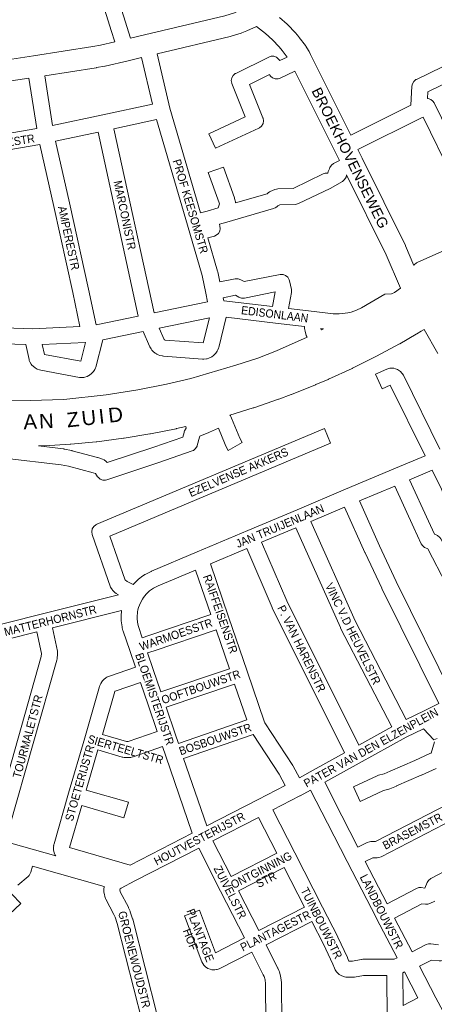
# Model space of a CAD drawing. Header units: metres. Extents: x 123817 to 142006, y 393105 to 406084.
# Tile 65 of 138: x 134300 to 134687, y 394423 to 395341. Entities that reach past the tile are written whole.
import ezdxf
from ezdxf.enums import TextEntityAlignment as Align

# ---------------------------------------------------------------- set-up
doc = ezdxf.new("R2010")
doc.units = ezdxf.units.M
doc.header["$MEASUREMENT"] = 0
doc.styles.add('Style-Arial', font='arial.ttf')

msp = doc.modelspace()

# ---------------------------------------------------------------- linework, layer by layer
at = {"color": 9, "linetype": 'Continuous', "lineweight": 0, "flags": 128}
for points in [[(134388.25, 395320.3), (134384.97, 395330.79), (134344.04, 395461.67)], [(134364.39, 395446.85), (134365.27, 395444.04), (134402.9, 395323.7)], [(134719.08, 395393.35), (134723.98, 395363), (134731.1, 395314.91), (134669.83, 395285.27), (134669.34, 395285.02), (134667.35, 395283.34), (134666.04, 395281.09), (134665.6, 395278.88), (134664.74, 395261.09), (134608.62, 395233.26)], [(134413.4, 395305.63), (134423.42, 395262.2), (134377.07, 395252.23), (134330.22, 395242.19), (134322.92, 395288.65)], [(134428, 395309.08), (134439.7, 395258.36), (134468.34, 395160.62), (134474.64, 395162.44), (134474.64, 395162.44), (134474.64, 395162.44), (134484.83, 395165.38), (134485.95, 395169.11), (134485.7, 395170.01), (134475.52, 395198.32), (134489.63, 395203.4), (134499.91, 395174.81), (134500.09, 395174.27), (134500.99, 395171.01), (134501.11, 395170.09), (134530.57, 395178.6), (134531.34, 395179.3), (134532.66, 395180.28), (134533.48, 395180.68), (134537.75, 395182.5), (134539.38, 395182.98), (134540.43, 395183.09), (134554.77, 395183.56), (134582.75, 395197), (134584.69, 395197.62), (134587.21, 395197.62), (134587.54, 395199.46), (134588.84, 395201.71), (134588.87, 395201.74), (134589.14, 395202.97), (134590.44, 395205.22), (134592.44, 395206.9), (134592.94, 395207.16), (134598.03, 395209.61)], [(134556.47, 395292.94), (134542.63, 395286.29), (134540.68, 395285.66), (134538.08, 395285.66), (134535.63, 395286.56), (134533.64, 395288.23), (134533.01, 395289.1), (134532.68, 395289.63), (134514.08, 395280.46), (134526.58, 395249.3), (134526.66, 395249.07), (134527.12, 395246.51), (134526.66, 395243.94), (134525.36, 395241.69), (134523.37, 395240.01), (134522.77, 395239.7), (134482.32, 395220.95), (134476.01, 395234.56), (134510.01, 395250.32), (134497.57, 395281.33), (134497.48, 395281.55), (134497.03, 395284.12), (134497.48, 395286.68), (134498.79, 395288.94), (134500.78, 395290.61), (134501.22, 395290.84), (134532.15, 395306.1), (134534.17, 395306.75), (134536.77, 395306.75), (134539.22, 395305.86), (134541.22, 395304.19), (134541.85, 395303.32), (134542.21, 395302.73), (134549.16, 395306.07)], [(134742.27, 395303.65), (134680.37, 395273.71), (134680.07, 395267.46), (134680.88, 395267.46), (134683.33, 395266.57), (134685.32, 395264.9), (134686.31, 395263.37), (134713.43, 395208.02)], [(134308.1, 395286.37), (134315.48, 395239.34), (134220.33, 395223.05), (134213.4, 395271.82)], [(134424.99, 395067.49), (134387.57, 395239.15), (134427.2, 395247.67), (134456.05, 395149.23), (134456.05, 395149.23), (134469.76, 395102.43), (134473.25, 395085.85), (134473.25, 395085.85), (134473.25, 395085.85), (134474.95, 395077.79), (134424.99, 395067.49)], [(134703.24, 395194.72), (134676.16, 395250.01), (134675.35, 395249.61), (134675.35, 395249.61), (134675.35, 395249.61), (134615.29, 395219.82)], [(134370.79, 395056.33), (134363.74, 395089.57), (134363.73, 395089.63), (134346.07, 395169.98), (134346.06, 395170.03), (134333.03, 395227.45), (134372.9, 395236), (134410.29, 395064.47), (134370.79, 395056.33)], [(134311.47, 395052.64), (134258.94, 395054.43), (134222.32, 395057.2), (134223.51, 395079.51), (134223.52, 395079.85), (134224.43, 395181.91), (134224.43, 395181.97), (134224.4, 395182.65), (134222.09, 395208.13), (134318.3, 395224.6), (134331.42, 395166.74), (134349.07, 395086.43), (134355.81, 395054.7), (134311.47, 395052.64)], [(134604.68, 395196.16), (134604.51, 395196.08), (134604.18, 395194.18), (134602.87, 395191.93), (134602.12, 395191.16), (134600.84, 395190.01), (134589.24, 395183.48), (134559.84, 395169.35), (134557.9, 395168.73), (134556.84, 395168.62), (134542.32, 395168.14), (134540.53, 395167.38), (134539.42, 395166.36), (134538.1, 395165.39), (134536.43, 395164.68), (134492.91, 395152.1), (134492.91, 395152.1), (134492.91, 395152.1), (134486.01, 395150.11), (134486.51, 395148.38), (134486.81, 395146.3), (134486.35, 395143.73), (134485.05, 395141.48), (134483.06, 395139.8), (134481.39, 395139.09), (134475.17, 395137.3), (134484.24, 395106.37), (134484.38, 395105.8), (134486.39, 395096.27), (134500.7, 395099.25), (134500.93, 395099.3), (134503.53, 395099.3), (134505.98, 395098.41), (134506.01, 395098.39), (134509.14, 395096.56), (134542.59, 395103.17), (134542.74, 395103.2), (134545.34, 395103.2), (134547.79, 395102.31), (134549.79, 395100.63), (134551.09, 395098.38), (134551.36, 395097.44), (134553.16, 395089.37), (134553.34, 395087.74), (134553.23, 395086.44), (134550.59, 395071.52), (134574.42, 395068.66), (134592.07, 395066.57), (134594.93, 395066.48), (134597.89, 395066.56), (134600.85, 395066.81), (134605.89, 395067.55), (134608.79, 395068.21), (134613.78, 395069.84), (134618.55, 395072.13), (134640.36, 395084.76), (134646.66, 395085.2)], [(134693.54, 395124.76), (134670.48, 395114.31), (134669.83, 395113.97), (134667.83, 395112.3), (134667.52, 395111.74)], [(134535.67, 395073.31), (134490.07, 395078.77), (134489.48, 395081.59), (134500.94, 395083.98), (134504.03, 395082.18), (134504.06, 395082.16), (134506.51, 395081.27), (134509.11, 395081.27), (134509.26, 395081.3), (134538.09, 395086.99), (134535.67, 395073.31)], [(134567.92, 395044.76), (134567.59, 395045.35), (134567.09, 395046.45), (134567.05, 395046.57), (134566.21, 395048.97), (134565.89, 395050.26), (134565.5, 395052.78), (134565.41, 395053.94), (134565.44, 395054.11), (134565.41, 395054.11), (134565.42, 395054.63), (134540.93, 395057.57), (134492.35, 395063.39), (134485.35, 395035.31), (134485.12, 395034.55), (134485.11, 395034.52), (134484.58, 395033.08), (134483.94, 395031.77), (134483.33, 395030.76), (134482.67, 395029.85), (134482.14, 395029.28), (134480.45, 395027.64), (134478.98, 395026.54), (134478.36, 395026.22), (134476.22, 395025.23), (134474.4, 395024.66), (134473.78, 395024.58), (134471.44, 395024.36), (134470.17, 395024.35), (134433.69, 395027.16), (134432.96, 395027.25), (134432.61, 395027.32), (134430.34, 395027.84), (134428.75, 395028.39), (134427.61, 395028.94), (134427.11, 395029.2), (134426.11, 395029.89), (134424.16, 395031.49), (134423.16, 395032.47), (134422.93, 395032.76), (134422.17, 395033.77), (134421.53, 395034.77), (134420.93, 395035.89), (134420.66, 395036.44), (134414.77, 395050.07), (134377.02, 395042.3), (134370.62, 395016.96), (134370.4, 395016.24), (134369.64, 395014.72), (134368.36, 395012.74), (134367.81, 395012), (134366.65, 395010.89), (134364.78, 395009.45), (134363.95, 395008.89), (134362.55, 395008.26), (134360.32, 395007.52), (134359.27, 395007.26), (134358.45, 395007.16), (134357.27, 395007.08), (134355.48, 395007.18), (134355.4, 395007.2), (134319.23, 395013.98), (134318.05, 395014.31), (134316.02, 395015.05), (134314.83, 395015.6), (134313.86, 395016.27), (134312.06, 395017.73), (134311.04, 395018.73), (134310.37, 395019.67), (134309.17, 395021.65), (134308.54, 395022.97), (134308.25, 395024.01), (134305.37, 395037.84), (134263.93, 395039.25)], [(134470.69, 395039.36), (134435.39, 395042.07), (134434.72, 395042.23), (134434.41, 395042.48), (134434.31, 395042.67), (134429.78, 395053.17), (134476.76, 395062.85), (134470.91, 395039.38), (134470.69, 395039.36)], [(134581.31, 395051.55), (134581, 395052.1), (134580.76, 395052.8), (134583.18, 395052.52)], [(134689.75, 395029.63), (134676.94, 395051.94)], [(134356.49, 395022.26), (134322.61, 395028.61), (134320.65, 395038.05), (134360.62, 395039.9), (134360.88, 395039.92), (134360.95, 395039.93), (134356.49, 395022.26)], [(134256.44, 394770.49), (134319.52, 394786.34), (134391.63, 394804.46), (134389.67, 394805.67), (134388.45, 394806.62), (134386.29, 394808.69), (134385.72, 394809.29), (134384.42, 394811.55), (134384.38, 394811.65), (134367.28, 394860.88), (134366.86, 394863.34), (134367.31, 394865.9), (134368.61, 394868.16), (134370.61, 394869.83), (134371.59, 394870.19), (134371.45, 394870.25), (134583.91, 394959.67), (134589.72, 394945.84), (134383.75, 394859.16), (134397.96, 394818.28), (134398.25, 394818), (134399.83, 394817.02), (134405.48, 394813.97), (134406.1, 394814.74), (134406.2, 394814.86), (134406.8, 394815.49), (134410.85, 394819.33), (134411.47, 394819.85), (134413.69, 394821.54), (134414.13, 394821.85), (134416.47, 394823.37), (134416.82, 394823.59), (134417.17, 394823.78), (134422.14, 394826.31), (134422.63, 394826.53), (134465.36, 394844.54), (134465.36, 394844.54), (134465.36, 394844.54), (134512.53, 394864.43), (134558.39, 394883.76), (134558.39, 394883.76), (134558.39, 394883.76), (134603.76, 394902.88), (134650.47, 394922.56), (134677.87, 394934.11), (134645.48, 395000.08), (134637.87, 394996.61), (134631.65, 395010.26), (134642.23, 395015.08), (134644.04, 395015.64), (134644.99, 395015.75), (134647.12, 395015.85), (134648.78, 395015.74), (134650.28, 395015.31), (134652.26, 395014.52), (134653.2, 395014.06), (134654.9, 395012.72), (134656.36, 395011.17), (134656.67, 395010.83), (134657.65, 395009.32), (134691.55, 394940.28)], [(134495.79, 394972.18), (134496.21, 394971.57), (134496.97, 394970.23), (134497.39, 394969.35), (134504.93, 394950.69), (134507.26, 394946.45), (134494.11, 394939.22), (134491.57, 394943.85), (134491.19, 394944.66), (134484.98, 394960.04), (134476.8, 394956.04), (134476.24, 394955.79), (134467.79, 394952.48), (134467.3, 394951.47), (134465.31, 394943.84), (134465.1, 394943.17), (134463.8, 394940.92), (134461.8, 394939.24), (134460.5, 394938.65), (134429.48, 394927.93), (134429.39, 394927.9), (134380.81, 394911.82), (134379.76, 394911.56), (134377.15, 394911.56), (134374.7, 394912.45), (134372.71, 394914.12), (134372.33, 394914.61), (134370.29, 394917.49), (134368.15, 394918.17), (134344.99, 394924.36), (134338.37, 394925.71), (134284.93, 394931.95)], [(134317.16, 394943.29), (134340.42, 394940.57), (134340.86, 394940.51), (134341.05, 394940.47), (134348.21, 394939.01), (134348.64, 394938.91), (134372.19, 394932.62), (134372.53, 394932.52), (134376.88, 394931.14), (134378.37, 394930.49), (134380.32, 394928.85), (134381.25, 394927.77), (134424.63, 394942.13), (134451.81, 394951.52), (134452.98, 394955.99), (134453.18, 394956.66), (134453.49, 394957.39), (134454.8, 394960.05), (134454.76, 394961.57)], [(134750.16, 394729.6), (134732.34, 394772.04), (134732.17, 394778.34), (134710.88, 394821.21), (134710.82, 394821.32), (134692.52, 394856.69), (134691.6, 394858.06), (134689.61, 394859.74), (134688.75, 394860.16), (134686.76, 394861), (134681.04, 394873.16), (134663.42, 394911.74), (134684.48, 394920.62), (134693.14, 394902.89), (134698.72, 394888.06), (134699.02, 394887.38), (134731.74, 394821.27), (134754.54, 394774.93), (134770.37, 394738.21), (134750.16, 394729.6)], [(134704.25, 394709.33), (134651.08, 394817), (134635.49, 394850.11), (134616.66, 394892.03), (134649.59, 394905.91), (134667.41, 394866.89), (134667.45, 394866.82), (134674.42, 394852), (134675.46, 394850.37), (134677.46, 394848.7), (134678.31, 394848.27), (134680.45, 394847.38), (134697.47, 394814.48), (134716.86, 394775.44), (134716.97, 394769.91), (134736.39, 394723.64), (134730.53, 394721.07), (134730.5, 394721.06), (134730.49, 394721.05), (134704.25, 394709.33)], [(134660.19, 394688.2), (134612.55, 394780.2), (134571.27, 394872.91), (134602.83, 394886.21), (134621.84, 394843.9), (134621.89, 394843.78), (134637.54, 394810.55), (134637.6, 394810.42), (134690.65, 394702.99), (134677.03, 394696.38), (134677.03, 394696.38), (134677.03, 394696.38), (134660.19, 394688.2)], [(134615.95, 394664.25), (134548.78, 394798.9), (134525.32, 394853.54), (134557.45, 394867.08), (134598.94, 394773.9), (134599.13, 394773.5), (134646.87, 394681.3), (134615.95, 394664.25)], [(134560.67, 394633.79), (134554.67, 394644.69), (134554.38, 394645.17), (134528.27, 394685.17), (134528.11, 394685.65), (134528.11, 394685.65), (134528.11, 394685.65), (134511.86, 394733.2), (134494.51, 394784.03), (134494.51, 394784.03), (134477.63, 394833.44), (134511.5, 394847.71), (134535.08, 394792.79), (134535.26, 394792.4), (134602.8, 394657), (134570.61, 394639.25), (134560.67, 394633.79)], [(134414, 394764.43), (134419.99, 394766.54), (134420.09, 394766.57), (134477.1, 394785.77), (134477.95, 394786.09), (134463.77, 394827.6), (134428.7, 394812.81), (134424.32, 394810.59), (134422.55, 394809.43), (134420.86, 394808.15), (134417.47, 394804.94), (134415.08, 394801.97), (134414.05, 394800.4), (134412.16, 394797), (134410.5, 394792.66), (134409.96, 394790.61), (134409.57, 394788.52), (134409.2, 394783.76), (134409.25, 394781.78), (134409.9, 394777.05), (134410.41, 394775.03), (134414, 394764.43)], [(134333.14, 394560.94), (134332.67, 394561.72), (134331.76, 394563.89), (134331.64, 394564.21), (134331.2, 394566.35), (134331.07, 394568.7), (134331.06, 394569.13), (134331.31, 394570.59), (134331.2, 394570.6), (134331.43, 394571.76), (134331.58, 394572.37), (134345.2, 394619.37), (134345.2, 394619.38), (134345.2, 394619.38), (134360.25, 394671.2), (134374.06, 394718.96), (134374.22, 394719.44), (134374.42, 394719.95), (134375.23, 394721.75), (134376.09, 394723.2), (134376.81, 394724.14), (134377.04, 394724.44), (134378.13, 394725.5), (134379.98, 394726.96), (134380.89, 394727.57), (134381.61, 394727.94), (134382.69, 394728.42), (134383.28, 394728.65), (134407.52, 394736.97), (134402.24, 394752.41), (134402.24, 394752.42), (134402.23, 394752.43), (134396.1, 394770.51), (134395.93, 394771.1), (134395.25, 394773.81), (134395.1, 394774.61), (134394.34, 394780.13), (134394.27, 394780.94), (134394.19, 394783.73), (134394.19, 394783.95), (134394.29, 394784.53), (134394.21, 394784.53), (134394.62, 394789.74), (134330.17, 394773.55), (134334.74, 394751.84), (134334.9, 394750.29), (134334.87, 394749.58), (134334.41, 394744.8), (134334.16, 394743.48), (134290.15, 394588.05)], [(134276.44, 394594.68), (134211.68, 394613.05), (134239.42, 394710.84), (134239.71, 394712.89), (134239.65, 394713.21), (134240.11, 394714.02), (134240.62, 394715.13), (134240.79, 394715.65), (134249.95, 394747.96), (134251.42, 394751.9), (134252.39, 394753.37), (134253.29, 394754.05), (134253.52, 394754.12), (134257.38, 394755.26), (134315.61, 394769.89), (134319.83, 394749.87), (134319.55, 394746.91), (134276.44, 394594.68)], [(134431.28, 394713.88), (134424.14, 394734.74), (134418.84, 394750.23), (134424.92, 394752.37), (134482, 394771.59), (134482.23, 394771.67), (134482.8, 394771.89), (134495.24, 394735.48), (134431.28, 394713.88)], [(134399.42, 394667.63), (134399.15, 394667.69), (134376.74, 394674.22), (134388.32, 394714.29), (134388.43, 394714.51), (134388.52, 394714.59), (134412.38, 394722.78), (134419.5, 394701.96), (134419.5, 394701.96), (134428.02, 394677.07), (134400.88, 394667.75), (134400.44, 394667.64), (134399.42, 394667.63)], [(134447.67, 394665.96), (134444.63, 394674.84), (134444.63, 394674.84), (134444.63, 394674.84), (134436.13, 394699.69), (134500.08, 394721.28), (134511.49, 394687.89), (134447.67, 394665.96)], [(134689.28, 394670.57), (134686.08, 394669.1), (134676.44, 394679.42), (134660.34, 394671.6), (134616.35, 394647.34), (134616.35, 394647.34), (134616.35, 394647.34), (134584.23, 394629.63), (134600.25, 394598.44), (134600.25, 394598.44), (134600.25, 394598.44), (134615.3, 394569.14)], [(134474.17, 394589), (134452.54, 394651.77), (134517.57, 394674.12), (134541.67, 394637.2), (134547.43, 394626.74), (134522.17, 394613.68), (134474.17, 394589)], [(134402.79, 394552.35), (134460.69, 394582.08), (134435.91, 394653.99), (134435.91, 394653.99), (134435.91, 394654), (134432.87, 394662.88), (134405.43, 394653.45), (134404.8, 394653.26), (134403.19, 394652.87), (134402.69, 394652.76), (134401.45, 394652.65), (134398.72, 394652.62), (134397.35, 394652.74), (134397.08, 394652.79), (134395.74, 394653.08), (134395.22, 394653.21), (134372.56, 394659.81), (134361.7, 394622.4), (134400.97, 394611), (134396.8, 394596.6), (134357.52, 394607.99), (134346.13, 394568.68), (134402.79, 394552.35)], [(134688.17, 394642.61), (134674.49, 394636.31), (134674.36, 394636.25), (134651.35, 394626.18), (134651.17, 394626.11), (134644.99, 394623.59), (134644.16, 394623.31), (134639.02, 394621.88), (134617.49, 394611.84), (134611.15, 394625.43), (134633.24, 394635.74), (134634.41, 394636.17), (134639.74, 394637.65), (134645.42, 394639.96), (134668.28, 394649.96), (134682.22, 394656.39), (134682.9, 394656.66), (134683.41, 394656.84), (134683.54, 394656.9), (134686.79, 394667.41)], [(134610.05, 394462.77), (134606.82, 394462.77), (134605.62, 394465.82), (134605.43, 394466.25), (134596.56, 394485.14), (134596.46, 394485.36), (134582.23, 394513.24), (134582.23, 394513.25), (134582.22, 394513.26), (134556.28, 394563.74), (134535.7, 394603.79), (134561.16, 394616.95), (134561.31, 394617.04), (134561.33, 394617.04), (134571.08, 394622.39), (134586.91, 394591.58), (134605.35, 394555.69), (134605.35, 394555.69), (134605.35, 394555.69), (134632.54, 394502.79), (134632.55, 394502.77), (134632.57, 394502.74), (134651.76, 394466.05), (134648.96, 394464.58), (134619.82, 394464.51), (134618.53, 394464.39), (134618.42, 394464.37), (134610.05, 394462.77)], [(134615.3, 394569.14), (134623.98, 394573.48), (134626.03, 394574.16), (134627.33, 394574.27), (134631.52, 394574.27), (134699.79, 394609.55)], [(134496.99, 394541.72), (134479.97, 394575.12), (134522.37, 394596.91), (134539.51, 394563.56), (134496.99, 394541.72)], [(134704.26, 394594.97), (134636.79, 394560.11), (134634.65, 394559.39), (134633.35, 394559.27), (134629.1, 394559.27), (134622.15, 394555.8), (134642.44, 394516.34)], [(134529.19, 394405.3), (134528.86, 394441.78), (134528.52, 394445.23), (134527.62, 394448.37), (134526.86, 394450.07), (134516.17, 394471.06), (134485.88, 394455.64), (134483.78, 394454.94), (134483.37, 394454.88), (134481.62, 394454.67), (134479.43, 394454.73), (134478.99, 394454.82), (134477.28, 394455.23), (134475.27, 394456.03), (134474.86, 394456.29), (134473.39, 394457.27), (134471.81, 394458.69), (134471.49, 394459.1), (134470.46, 394460.52), (134469.51, 394462.27), (134453.23, 394505.13), (134467.25, 394510.46), (134482.36, 394470.68), (134509.36, 394484.42), (134487.04, 394528.2), (134487.04, 394528.2), (134487.04, 394528.2), (134466.63, 394568.27), (134407.02, 394537.66), (134394.17, 394530.97), (134393.49, 394530.35), (134393.15, 394529.56), (134393.07, 394528.88), (134393.22, 394528.01), (134393.46, 394527.44), (134401, 394513.04), (134401.26, 394512.49), (134402.58, 394509.37), (134402.72, 394509.01), (134402.81, 394508.75), (134404.89, 394502.31), (134405.02, 394501.86), (134428.26, 394411.12)], [(134642.44, 394516.34), (134669.98, 394530.66), (134672.13, 394531.39), (134674.36, 394531.44), (134677.79, 394531.02), (134677.81, 394531.03), (134680.01, 394536.21), (134681.17, 394538.1), (134683.17, 394539.78), (134683.43, 394539.92), (134736.74, 394567.96)], [(134311.43, 394551.48), (134310.04, 394545.82), (134309.8, 394545.04), (134308.5, 394542.79), (134307.59, 394541.88), (134297.92, 394533.72)], [(134522.72, 394491.24), (134503.8, 394528.35), (134546.37, 394550.21), (134565.45, 394513.09), (134522.72, 394491.24)], [(134414.61, 394404.84), (134414.19, 394405.75), (134413.97, 394406.46), (134390.55, 394497.91), (134388.64, 394503.82), (134387.57, 394506.35), (134380.02, 394520.77), (134379.75, 394521.35), (134379.05, 394523.02), (134378.92, 394523.35), (134378.56, 394524.69), (134378.1, 394527.47), (134378, 394528.7), (134378.16, 394529.59), (134378.05, 394529.58), (134378.38, 394532.38), (134378.43, 394532.58)], [(134292.21, 394525.18), (134300.54, 394516.66), (134289.81, 394506.18)], [(134686.95, 394518.81), (134682.42, 394516.57), (134680.4, 394515.91), (134678.17, 394515.85), (134674.82, 394516.27), (134649.34, 394503.03), (134665.85, 394471.47)], [(134696.1, 394413.97), (134694.66, 394415.85), (134687.97, 394428.68), (134672.77, 394458.16), (134683.8, 394463.82), (134690.93, 394463.02), (134693.07, 394463.08), (134695.23, 394463.82), (134738.44, 394486.3), (134738.73, 394486.45), (134740.72, 394488.13), (134740.72, 394488.13), (134743.6, 394491.56), (134770.98, 394505.71), (134782.47, 394483.44), (134787.57, 394473.55)], [(134544.2, 394404.91), (134543.85, 394442.26), (134543.82, 394442.93), (134543.38, 394447.37), (134543.13, 394448.69), (134541.9, 394452.99), (134541.74, 394453.5), (134541.54, 394453.98), (134540.48, 394456.35), (134540.32, 394456.71), (134529.53, 394477.88), (134572.28, 394499.74), (134583.04, 394478.65), (134591.75, 394460.08), (134593.33, 394456.11), (134594.14, 394454.59), (134595.34, 394452.86), (134595.76, 394452.31), (134596.57, 394451.49), (134597.7, 394450.5), (134598.88, 394449.65), (134600.19, 394449.06), (134602.72, 394448.18), (134603.86, 394447.88), (134605.16, 394447.77), (134610.75, 394447.77), (134612.06, 394447.88), (134612.17, 394447.9), (134620.56, 394449.51), (134642.22, 394449.56), (134642.69, 394409.21)], [(134665.85, 394471.47), (134678.97, 394478.2), (134681.09, 394478.92), (134683.24, 394478.98), (134690.34, 394478.18)], [(134657.55, 394421.34), (134657.2, 394451.96), (134658.69, 394452.74), (134671.22, 394428.44), (134657.55, 394421.34)]]:
    msp.add_lwpolyline(points, dxfattribs=at)
at = {"color": 40, "linetype": 'Continuous', "lineweight": 0, "flags": 128}
for points in [[(134364.39, 395446.85), (134375.01, 395439.12), (134375.04, 395439.09), (134375.06, 395439.08), (134425.24, 395403.03), (134425.28, 395403), (134425.29, 395402.99), (134457.97, 395379.82), (134458.02, 395379.79), (134499.72, 395350.58), (134502.52, 395348.42), (134499.99, 395347.43), (134491.13, 395344.58), (134416.16, 395326.82), (134402.9, 395323.7)], [(134542.04, 395343.08), (134549.27, 395336.66), (134549.86, 395336.09), (134556.53, 395329.09), (134556.95, 395328.63), (134560.06, 395324.93), (134560.07, 395324.92), (134560.44, 395324.44), (134566.2, 395316.68), (134566.55, 395316.17), (134569.18, 395312.11), (134569.74, 395311.13), (134571.08, 395308.45), (134608.62, 395233.26)], [(134549.16, 395306.07), (134544.56, 395312.29), (134541.85, 395315.51), (134535.67, 395321.98), (134529, 395327.91), (134520.49, 395334.52), (134520.1, 395334.33), (134512.13, 395330.71), (134511.63, 395330.5), (134506.97, 395328.69), (134506.4, 395328.48), (134496.88, 395325.42), (134496.12, 395325.21), (134428, 395309.08)], [(134388.25, 395320.3), (134374.92, 395317.23), (134367.68, 395315.83), (134312.44, 395307.27), (134203.07, 395290.47), (134078.35, 395271.55), (134069.28, 395271.3), (134064.56, 395271.44), (134059.86, 395271.76), (134050.16, 395272.99), (134044.38, 395274.09), (134034.91, 395276.52), (134030.51, 395277.93), (134001.45, 395288.98), (133999.46, 395289.89)], [(134413.4, 395305.63), (134400.87, 395302.68), (134400.82, 395302.67), (134400.82, 395302.67), (134379.23, 395297.7), (134378.89, 395297.63), (134371.29, 395296.16), (134371.13, 395296.13), (134370.93, 395296.1), (134322.92, 395288.65)], [(134308.1, 395286.37), (134277.09, 395281.6), (134213.4, 395271.82)], [(134556.47, 395292.94), (134594.05, 395217.65), (134598.03, 395209.61)], [(134667.52, 395111.74), (134659.76, 395129.85), (134659.53, 395130.34), (134619.34, 395211.65), (134615.29, 395219.82)], [(134604.68, 395196.16), (134641.48, 395121.72), (134654.89, 395090.41)]]:
    msp.add_lwpolyline(points, dxfattribs=at)
at = {"color": 1, "linetype": 'Continuous', "lineweight": 0, "flags": 128}
for points in [[(134654.89, 395090.41), (134649.38, 395086.6), (134646.66, 395085.2)], [(134676.94, 395051.94), (134674.33, 395050.54), (134670.32, 395047.96), (134669.72, 395047.6), (134654.36, 395038.72), (134654.35, 395038.72), (134653.98, 395038.51), (134632.53, 395026.92), (134632.09, 395026.69), (134610.24, 395015.81), (134609.8, 395015.59), (134587.68, 395005.47), (134587.34, 395005.32), (134576.08, 395000.51), (134575.74, 395000.36), (134553.14, 394991.35), (134552.8, 394991.22), (134541.32, 394986.97), (134540.97, 394986.84), (134517.96, 394978.96), (134517.48, 394978.81), (134495.79, 394972.18)], [(134581.31, 395051.55), (134583.18, 395052.52)], [(134567.92, 395044.76), (134539.16, 395032.1), (134521.81, 395025.1), (134501.4, 395018.63), (134459.34, 395006.39), (134436.59, 395001.04), (134409.98, 394995.57), (134380.3, 394991.07), (134340.72, 394986.72), (134309.33, 394985.73), (134286.13, 394985.31), (134270.91, 394985.44), (134248.15, 394986.39), (134234.29, 394987.68), (134210.09, 394990.61), (134209.87, 394990.63), (134179.06, 394993.9), (133982.17, 395017.03), (133981.78, 395017.07), (133925.12, 395022.26), (133920.24, 395022.72)], [(134454.76, 394961.57), (134445.95, 394959.5), (134445.46, 394959.39), (134421.51, 394954.6), (134421.17, 394954.54), (134421.02, 394954.51), (134397.02, 394950.54), (134396.5, 394950.46), (134371.43, 394947.2), (134370.9, 394947.14), (134347.15, 394944.91), (134346.64, 394944.87), (134322.83, 394943.44), (134322.32, 394943.42), (134317.16, 394943.29)]]:
    msp.add_lwpolyline(points, dxfattribs=at)
at = {"color": 191, "linetype": 'Continuous', "lineweight": 0, "flags": 128}
for points in [[(134060.37, 394643.9), (134061.54, 394643.57), (134063, 394642.97), (134068.94, 394639.8), (134069.16, 394639.68), (134069.9, 394639.19), (134077.05, 394633.85), (134078.94, 394632.63), (134333.14, 394560.94)], [(134311.43, 394551.48), (134378.43, 394532.58)]]:
    msp.add_lwpolyline(points, dxfattribs=at)

# ---------------------------------------------------------------- texts
at = {"style": 'Style-Arial'}
for s, height, rotation, p in [('BROEKHOVENSEWEG', 9.6, 296.30325, (134608.02, 395211.98)), ('A', 13.6, 2.45968, (134309.36, 394965.96)), ('N', 13.6, 2.45968, (134324.43, 394966.61)), ('Z', 13.6, 6.41497, (134349.2, 394968)), ('U', 13.6, 6.41497, (134364.06, 394969.67)), ('I', 13.6, 6.41497, (134375.93, 394971.01)), ('D', 13.6, 6.41497, (134389.01, 394972.48))]:
    msp.add_text(s, height=height, rotation=rotation, dxfattribs=at).set_placement(p, align=Align.MIDDLE_CENTER)
at = {"color": 8, "style": 'Style-Arial', "width": 0.909091}
for s, rotation, p in [('PROF LORENTZSTR', 9.11459, (134266.46, 395222.93)), ('PROF KEESOMSTR', 286.61519, (134458.94, 395166.78)), ('MARCONISTR', 281.9279, (134397.67, 395158.6)), ('AMPERESTR', 282.2224, (134345.35, 395137.29)), ('EDISONLAAN', 352.8942, (134537.63, 395066.26)), ('EZELVENSE AKKERS', 23.2475, (134503.76, 394918.77)), ('JAN TRUIJENLAAN', 22.85361, (134542.38, 394868.69)), ('RAIFFEISENSTR', 289.3482, (134486.9, 394786.59)), ('VINC V.D HEUVELSTR', 296.00896, (134610.63, 394768.19)), ('MATTERHORNSTR', 14.10195, (134328.1, 394780.44)), ('P. VAN HARENSTR', 296.00896, (134562.66, 394754.28)), ('WARMOESSTR', 18.95932, (134445.39, 394767.43)), ('BLOEMISTERIJSTR', 289.0745, (134425.6, 394707.31)), ('OOFTBOUWSTR', 18.95932, (134468.68, 394718.59)), ('TOURMALETSTR', 74.94336, (134306.98, 394672.42)), ('PATER VAN DEN ELZENPLEIN', 28.86265, (134627.33, 394661.96)), ('BOSBOUWSTR', 18.95932, (134482.01, 394669.83)), ('SIERTEELTSTR', 343.75726, (134398.44, 394660.25)), ('STOETERIJSTR', 73.83056, (134355.56, 394629.06)), ('HOUTVESTERIJSTR', 27.5362, (134467.31, 394577)), ('BRASEMSTR', 27.32398, (134666.09, 394584)), ('ONTGINNING', 27.1928, (134525.04, 394547.69)), ('ZUIVELSTR', 297.02843, (134496.04, 394527.04)), ('STR', 27.1928, (134529.61, 394538.8)), ('LANDBOUWSTR', 296.8879, (134637.38, 394509.15)), ('TUINBOUWSTR', 296.7239, (134581.28, 394498.3)), ('GROENEWOUDSTR', 284.36618, (134406.55, 394464.33)), ('PLANTAGE', 291.34527, (134468.16, 394486.9)), ('PLANTAGESTR', 26.4677, (134538.25, 394491.02)), ('HOF', 291.34527, (134458.95, 394483.02))]:
    msp.add_text(s, height=7.7, rotation=rotation, dxfattribs=at).set_placement(p, align=Align.MIDDLE_CENTER)

doc.saveas('drawing.dxf')
